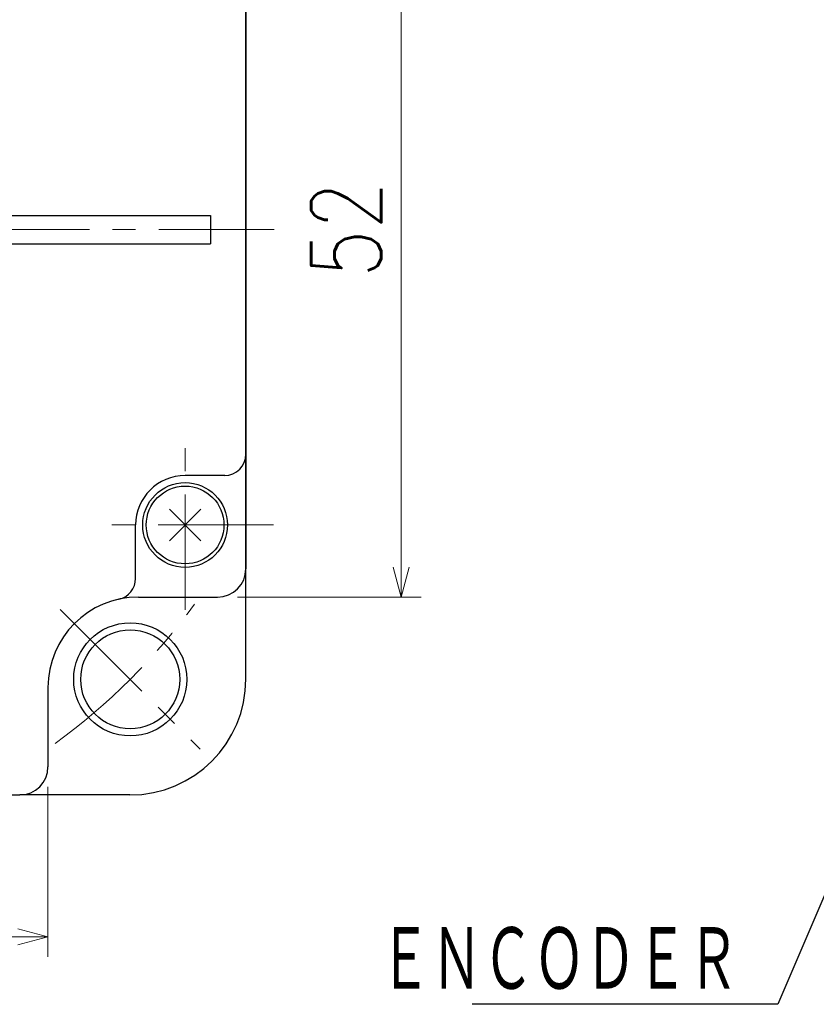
# Model space of a CAD drawing. Header units: millimetres. Extents: x 0 to 594, y 0 to 420.
# Tile 25 of 112: x 188 to 244, y 127 to 197. Entities that reach past the tile are written whole.
import ezdxf

# ---------------------------------------------------------------- set-up
doc = ezdxf.new("R2010")
doc.units = ezdxf.units.MM
doc.header["$LTSCALE"] = 0.257233
doc.linetypes.add('CENTER', pattern=[50.8, 31.75, -6.35, 6.35, -6.35])
doc.layers.add('NoLayerName_001', color=7, linetype='Continuous')
doc.layers.add('NoLayerName_004', color=7, linetype='Continuous')
doc.styles.get("Standard").update_dxf_attribs({"font": 'txt', "bigfont": 'extfont2'})
doc.dimstyles.get("Standard").update_dxf_attribs({"dimtxt": 2.5, "dimasz": 2.5, "dimexe": 1, "dimexo": 1, "dimtad": 1, "dimdec": 3, "dimzin": 0, "dimdsep": 46, "dimtxsty": 'Standard', "dimcen": 2.5, "dimadec": 3, "dimazin": 0, "dimtfac": 0.75, "dimtdec": 3, "dimtmove": 0, "dimatfit": 3, "dimfxl": 1, "dimarcsym": 0})

# ---------------------------------------------------------------- blocks, each defined once
blk = doc.blocks.new('_OPEN30')
at = {"color": 0, "linetype": 'ByBlock', "lineweight": -2}
for p, q in [((-1, 0.267949), (0, 0)), ((0, 0), (-1, -0.267949)), ((0, 0), (-1, 0))]:
    blk.add_line(p, q, dxfattribs=at)
blk = doc.blocks.new('*D38')
at = {"layer": 'Defpoints', "color": 0}
for p in [(137.953, 143.77), (189.953, 143.77), (137.953, 131.738)]:
    blk.add_point(p, dxfattribs=at)
at = {"layer": 'NoLayerName_001', "color": 0, "linetype": 'Continuous', "lineweight": 13}
for p, q in [((137.953, 142.356), (137.953, 130.324)), ((189.953, 142.356), (189.953, 130.324)), ((187.831, 131.738), (140.074, 131.738))]:
    blk.add_line(p, q, dxfattribs=at)
at = {"layer": 'NoLayerName_001', "color": 0, "lineweight": 13, "xscale": 2.121340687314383, "yscale": 2.121340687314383, "zscale": 2.121340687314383, "rotation": 180}
blk.add_blockref('_OPEN30', (137.953, 131.738), dxfattribs=at)
at = {"layer": 'NoLayerName_001', "color": 0, "lineweight": 13, "xscale": 2.121340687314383, "yscale": 2.121340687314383, "zscale": 2.121340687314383}
blk.add_blockref('_OPEN30', (189.953, 131.738), dxfattribs=at)
at = {"layer": 'NoLayerName_001', "color": 0, "lineweight": 13, "insert": (163.953, 135.627), "char_height": 4.94979, "attachment_point": 5}
blk.add_mtext('\\W0.8000;52', dxfattribs=at)
blk = doc.blocks.new('*D40')
at = {"layer": 'Defpoints', "color": 0}
for p in [(201.953, 207.77), (214.936, 207.77), (201.953, 155.77)]:
    blk.add_point(p, dxfattribs=at)
at = {"layer": 'NoLayerName_001', "color": 0, "linetype": 'Continuous', "lineweight": 13}
for p, q in [((203.367, 207.77), (216.35, 207.77)), ((214.936, 157.891), (214.936, 205.649)), ((203.367, 155.77), (216.35, 155.77))]:
    blk.add_line(p, q, dxfattribs=at)
at = {"layer": 'NoLayerName_001', "color": 0, "lineweight": 13, "xscale": 2.121340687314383, "yscale": 2.121340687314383, "zscale": 2.121340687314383}
for p, rotation in [((214.936, 207.77), 90), ((214.936, 155.77), 270)]:
    blk.add_blockref('_OPEN30', p, dxfattribs=dict(at, rotation=rotation))
at = {"layer": 'NoLayerName_001', "color": 0, "lineweight": 13, "insert": (211.047, 181.77), "char_height": 4.94979, "attachment_point": 5, "rotation": 90}
blk.add_mtext('\\W0.8000;52', dxfattribs=at)

msp = doc.modelspace()

# ---------------------------------------------------------------- linework, layer by layer
at = {"layer": 'NoLayerName_001', "color": 7, "linetype": 'Continuous', "lineweight": 25}
for p, q in [((203.9527, 205.7701), (203.9527, 157.7701)), ((180.9527, 182.7701), (201.4527, 182.7701)), ((201.4527, 182.7701), (201.4527, 180.7701)), ((180.9527, 180.7701), (201.4527, 180.7701)), ((202.4527, 164.3701), (199.6527, 164.3701)), ((198.5415, 161.9813), (200.7639, 159.759)), ((200.7639, 161.9813), (198.5415, 159.759)), ((196.1527, 157.0851), (196.1527, 160.8701)), ((203.9527, 149.9701), (203.9527, 157.7701)), ((196.3527, 155.7701), (201.9527, 155.7701)), ((189.9527, 149.3701), (189.9527, 143.7701)), ((139.9527, 141.7701), (187.9527, 141.7701)), ((195.7527, 141.7701), (187.9527, 141.7701))]:
    msp.add_line(p, q, dxfattribs=at)
at = {"layer": 'NoLayerName_001', "color": 2, "linetype": 'CENTER', "lineweight": 13}
for p, q in [((205.9527, 181.7701), (121.9527, 181.7701)), ((199.6527, 154.8701), (199.6527, 166.8701)), ((205.9137, 160.8701), (193.6527, 160.8701)), ((190.8227, 154.9001), (200.7222, 145.0006))]:
    msp.add_line(p, q, dxfattribs=at)
at = {"layer": 'NoLayerName_001', "color": 7, "linetype": 'Continuous', "lineweight": 25}
for centre, radius in [((199.6527, 160.8701), 3), ((199.6527, 160.8701), 2.75), ((195.7725, 149.9503), 4), ((195.7725, 149.9503), 3.5)]:
    msp.add_circle(centre, radius, dxfattribs=at)
for centre, radius, start, end in [((202.4527, 165.8701), 1.5, 270, 0), ((199.6527, 160.8701), 3.5, 90, 180), ((201.9527, 157.7701), 2, 270, 0), ((194.6527, 157.0851), 1.5, 282.426667, 0), ((196.3527, 149.3701), 6.4, 90, 180), ((195.7527, 149.9701), 8.2, 270, 0), ((187.9527, 143.7701), 2, 270, 0)]:
    msp.add_arc(centre, radius, start, end, dxfattribs=at)
at = {"layer": 'NoLayerName_001', "color": 2, "linetype": 'CENTER', "lineweight": 13}
msp.add_arc((163.9527, 181.7701), 45, 306.078313, 323.921687, dxfattribs=at)
at = {"layer": 'NoLayerName_004', "color": 7, "linetype": 'Continuous', "lineweight": 25}
msp.add_line((203.9527, 157.7701), (203.9527, 205.7701), dxfattribs=at)

# ---------------------------------------------------------------- texts
at = {"layer": 'NoLayerName_001', "color": 3, "linetype": 'Continuous', "lineweight": 13, "insert": (238.8239, 127.5839), "char_height": 4.949795, "attachment_point": 9, "line_spacing_factor": 0.771429}
msp.add_mtext('\\A1;\\W0.6667;ＥＮＣＯＤＥＲ', dxfattribs=at)

# ---------------------------------------------------------------- dimensions: what is measured, and where the dimension line sits
at = {"layer": 'NoLayerName_001', "color": 3, "linetype": 'Continuous', "lineweight": 13}
for base, p1, p2, angle, picture, middle in [((214.9358, 207.7701), (201.9527, 155.7701), (201.9527, 207.7701), 90, '*D40', (214.9358, 181.7701)), ((137.9527, 131.7378), (189.9527, 143.7701), (137.9527, 143.7701), 180, '*D38', (163.9527, 131.7378))]:
    dim = msp.add_linear_dim(base=base, p1=p1, p2=p2, angle=angle, text='\\W0.8000;<>', dimstyle='Standard', override={"dimtxt": 4.949795, "dimasz": 2.121341, "dimexe": 1.414227, "dimexo": 1.414227, "dimgap": 1.414227, "dimzin": 8, "dimblk": 'OPEN30', "dimclrd": 0, "dimclre": 0, "dimclrt": 0, "dimtp": 0, "dimtm": 0, "dimlwd": 13, "dimlwe": 13}, dxfattribs=at)
    dim.commit()
    dim.dimension.update_dxf_attribs({"geometry": picture, "text_midpoint": middle, "dimtype": 160})

# ---------------------------------------------------------------- leaders
at = {"layer": 'NoLayerName_001', "color": 3, "linetype": 'Continuous', "lineweight": 13, "annotation_type": 0, "has_hookline": 1, "hookline_direction": 1, "text_width": 18.8573}
msp.add_leader([(256.4236, 161.7069), (241.5703, 126.9589), (239.4489, 126.9589)], dimstyle='Standard', override={"dimtxt": 4.949795, "dimasz": 2.121341, "dimldrblk": 'OPEN30'}, dxfattribs=at)

doc.saveas('drawing.dxf')
